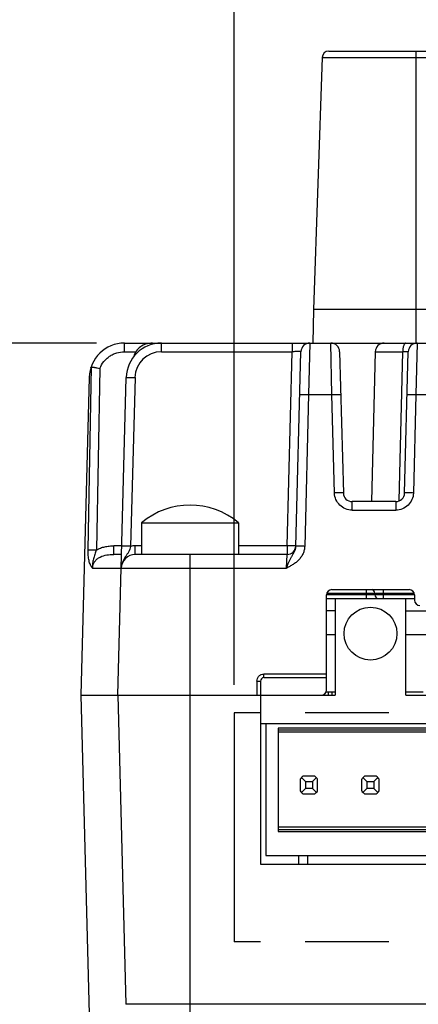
# Model space of a CAD drawing. Header units: inches. Extents: x 0 to 34, y 0 to 22.
# Tile 44 of 51: x 25.3 to 26.2, y 16.1 to 18.3. Entities that reach past the tile are written whole.
import ezdxf

# ---------------------------------------------------------------- set-up
doc = ezdxf.new("R2010")
doc.units = ezdxf.units.IN
doc.header["$LTSCALE"] = 1.87
doc.header["$MEASUREMENT"] = 0
doc.linetypes.add('PHANTOM', pattern=[0.8, 0.45, -0.05, 0.1, -0.05, 0.1, -0.05])
doc.layers.get('0').update_dxf_attribs({"linetype": 'CONTINUOUS'})
doc.layers.add('DIMENSIONS', color=7, linetype='CONTINUOUS')
doc.layers.add('REFERENCE', color=7, linetype='CONTINUOUS')
doc.styles.get("Standard").update_dxf_attribs({"font": 'txt', "width": 0.8})
doc.dimstyles.new('DIMSTYLE_1', dxfattribs={"dimtxt": 0.125, "dimasz": 0.18, "dimexe": 0.18, "dimexo": 0.0625, "dimgap": 0.09, "dimtad": 0, "dimtih": 1, "dimtoh": 1, "dimdec": 1, "dimdsep": 46, "dimtxsty": 'STANDARD', "dimblk": '_FILLED', "dimblk1": '_FILLED', "dimblk2": '_FILLED', "dimcen": 0.09, "dimadec": 0, "dimazin": 0, "dimtp": 0.1, "dimtm": 0.1, "dimtfac": 1, "dimtdec": 1, "dimtofl": 0, "dimtmove": 0, "dimatfit": 3, "dimldrblk": '_FILLED', "dimfxl": 1, "dimtolj": 1, "dimarcsym": 0})

# ---------------------------------------------------------------- blocks, each defined once
blk = doc.blocks.new('_FILLED')
at = {"color": 0, "linetype": 'BYBLOCK'}
blk.add_solid([(0, 0), (-1, 0.174), (-1, -0.174)], dxfattribs=at)
blk = doc.blocks.new('*D0')
at = {"layer": 'DIMENSIONS', "color": 2, "linetype": 'CONTINUOUS'}
for p, q in [((25.8033, 16.7739), (25.8033, 19.8162)), ((27.3781, 16.7739), (27.3781, 19.8162)), ((25.8033, 19.6912), (26.0657, 19.6912)), ((27.3781, 19.6912), (27.1157, 19.6912))]:
    blk.add_line(p, q, dxfattribs=at)
at = {"layer": 'DIMENSIONS', "color": 2, "linetype": 'CONTINUOUS', "xscale": 0.18, "yscale": 0.18, "zscale": 0.18, "rotation": 180}
blk.add_blockref('_FILLED', (25.8033, 19.6912), dxfattribs=at)
at = {"layer": 'DIMENSIONS', "color": 2, "linetype": 'CONTINUOUS', "xscale": 0.18, "yscale": 0.18, "zscale": 0.18}
blk.add_blockref('_FILLED', (27.3781, 19.6912), dxfattribs=at)
at = {"layer": 'DIMENSIONS', "color": 2, "linetype": 'CONTINUOUS', "insert": (26.5907, 19.7537), "char_height": 0.125, "width": 0.925, "attachment_point": 2, "line_spacing_factor": 0.9}
blk.add_mtext('40{\\Ftxt.shx;\\W1.000000;\\H0.125000; }[1.57]\\PMATING\\PCONNECTOR', dxfattribs=at)
blk = doc.blocks.new('*D4')
at = {"layer": 'DIMENSIONS', "color": 2, "linetype": 'CONTINUOUS'}
for p, q in [((25.4956, 17.5382), (24.5857, 17.5382)), ((24.7107, 17.5382), (24.7107, 16.9794)), ((24.7107, 15.9831), (24.7107, 16.5419)), ((25.5777, 15.9831), (24.5857, 15.9831))]:
    blk.add_line(p, q, dxfattribs=at)
at = {"layer": 'DIMENSIONS', "color": 2, "linetype": 'CONTINUOUS', "xscale": 0.18, "yscale": 0.18, "zscale": 0.18}
for p, rotation in [((24.7107, 17.5382), 90), ((24.7107, 15.9831), 270)]:
    blk.add_blockref('_FILLED', p, dxfattribs=dict(at, rotation=rotation))
at = {"layer": 'DIMENSIONS', "color": 2, "linetype": 'CONTINUOUS', "insert": (24.6107, 16.9169), "char_height": 0.125, "width": 0.6, "attachment_point": 2, "line_spacing_factor": 0.9}
blk.add_mtext('39.5\\P[1.56]', dxfattribs=at)

msp = doc.modelspace()

# ---------------------------------------------------------------- linework, layer by layer
at = {"color": 7, "linetype": 'CONTINUOUS'}
for p, q in [((26.0154, 18.1912), (27.1661, 18.1912)), ((26.2107, 17.5382), (26.2107, 18.1912)), ((26.0004, 18.1767), (25.9807, 17.6132)), ((26.0004, 18.1767), (26.3151, 18.1767)), ((25.9807, 17.6132), (25.9794, 17.5382)), ((26.2522, 17.6132), (25.9807, 17.6132)), ((25.5581, 17.519), (25.5581, 17.5382)), ((25.5581, 17.5382), (27.6234, 17.5382)), ((25.6205, 17.5355), (25.6205, 17.5382)), ((25.6205, 17.5382), (25.6205, 17.5382)), ((25.6407, 17.519), (25.6407, 17.5382)), ((25.9333, 17.5382), (25.9333, 17.519)), ((25.9727, 17.5382), (25.9702, 17.4232)), ((26.0223, 17.4232), (26.0198, 17.5382)), ((26.2128, 17.5382), (26.2103, 17.4232)), ((25.5581, 17.519), (25.5836, 17.519)), ((25.6407, 17.519), (25.9333, 17.519)), ((25.922, 17.0849), (25.9333, 17.519)), ((25.9416, 17.0838), (25.953, 17.519)), ((26.0395, 17.519), (26.0478, 17.203)), ((26.1193, 17.519), (26.1106, 17.1839)), ((26.1193, 17.519), (26.1806, 17.519)), ((26.1728, 17.1854), (26.1806, 17.519)), ((26.1849, 17.203), (26.1932, 17.519)), ((25.4768, 17.0759), (25.4842, 17.4849)), ((25.5032, 17.4817), (25.4953, 17.0759)), ((25.4793, 17.4615), (25.4607, 16.7508)), ((25.5434, 16.7508), (25.562, 17.4615)), ((25.5817, 17.4615), (25.5718, 17.0838)), ((25.9702, 17.4232), (25.9613, 17.0838)), ((25.9702, 17.4232), (26.0223, 17.4232)), ((26.0281, 17.203), (26.0223, 17.4232)), ((26.2103, 17.4232), (26.2046, 17.203)), ((26.2103, 17.4232), (26.2625, 17.4232)), ((26.0675, 17.1647), (26.0675, 17.1839)), ((26.1652, 17.1839), (26.0675, 17.1839)), ((26.1652, 17.1839), (26.1652, 17.1647)), ((26.0675, 17.1647), (26.1652, 17.1647)), ((25.5966, 17.1366), (25.5966, 17.0658)), ((25.5966, 17.1366), (25.8132, 17.1366)), ((25.8132, 17.1366), (25.8132, 17.0658)), ((25.534, 17.0658), (25.534, 17.0849)), ((25.5522, 17.0849), (25.534, 17.0849)), ((25.5517, 17.0658), (25.534, 17.0658)), ((25.5823, 17.0658), (25.5823, 17.0849)), ((25.5966, 17.0849), (25.5823, 17.0849)), ((25.922, 17.0658), (25.5823, 17.0658)), ((25.7049, 15.9831), (25.7049, 17.0658)), ((25.922, 17.0849), (25.8132, 17.0849)), ((25.9207, 17.0351), (25.922, 17.0658)), ((25.922, 17.0849), (25.922, 17.0658)), ((25.4867, 17.0351), (25.9207, 17.0351)), ((26.0102, 16.7626), (26.0102, 16.9752)), ((26.207, 16.9752), (26.0102, 16.9752)), ((26.0109, 16.9792), (26.2063, 16.9792)), ((26.022, 16.987), (26.1952, 16.987)), ((26.0986, 16.987), (26.0986, 16.9673)), ((26.1183, 16.9792), (26.1183, 16.9752)), ((26.138, 16.9673), (26.138, 16.987)), ((26.207, 16.9752), (26.207, 16.9634)), ((26.0102, 16.9673), (26.207, 16.9673)), ((26.0299, 16.9673), (26.0299, 16.7508)), ((26.1873, 16.7508), (26.1873, 16.9673)), ((26.0299, 16.9398), (26.0102, 16.9398)), ((26.1873, 16.9398), (26.54, 16.9398)), ((26.0299, 16.8862), (26.0102, 16.8862)), ((26.4062, 16.8862), (26.1873, 16.8862)), ((25.8545, 16.7825), (25.8545, 16.7508)), ((25.8545, 16.7825), (25.8624, 16.7823)), ((25.8624, 16.7823), (25.8624, 16.3729)), ((26.0102, 16.7983), (25.8703, 16.7983)), ((25.8703, 16.7902), (25.8703, 16.7983)), ((25.8703, 16.7902), (26.0102, 16.7902)), ((26.0095, 16.7587), (26.0299, 16.7587)), ((26.014, 16.7587), (26.014, 16.7508)), ((26.0219, 16.7587), (26.0219, 16.7508)), ((26.1873, 16.7587), (26.2266, 16.7587)), ((25.4607, 16.7508), (25.4844, 15.8453)), ((25.4607, 16.7508), (26.0299, 16.7508)), ((25.5434, 16.7508), (25.5615, 16.0598)), ((26.1873, 16.7508), (26.4062, 16.7508)), ((25.8624, 16.6878), (27.3191, 16.6878)), ((25.8742, 16.6878), (25.8742, 16.3925)), ((25.9018, 16.6775), (25.9018, 16.4462)), ((27.2797, 16.6775), (25.9018, 16.6775)), ((25.9018, 16.6736), (27.2797, 16.6736)), ((27.2797, 16.6681), (25.9018, 16.6681)), ((25.951, 16.5631), (25.951, 16.537)), ((25.954, 16.5667), (25.9628, 16.5579)), ((25.9837, 16.5697), (25.9576, 16.5697)), ((25.9628, 16.5579), (25.9628, 16.5421)), ((25.9628, 16.5579), (25.9785, 16.5579)), ((25.9874, 16.5667), (25.9785, 16.5579)), ((25.9785, 16.5579), (25.9785, 16.5421)), ((25.9903, 16.537), (25.9903, 16.5631)), ((26.0888, 16.5631), (26.0888, 16.537)), ((26.0918, 16.5667), (26.1006, 16.5579)), ((26.1215, 16.5697), (26.0954, 16.5697)), ((26.1006, 16.5579), (26.1006, 16.5421)), ((26.1006, 16.5579), (26.1163, 16.5579)), ((26.1252, 16.5667), (26.1163, 16.5579)), ((26.1163, 16.5579), (26.1163, 16.5421)), ((26.1281, 16.537), (26.1281, 16.5631)), ((25.9628, 16.5421), (25.954, 16.5333)), ((25.9785, 16.5421), (25.9628, 16.5421)), ((25.9785, 16.5421), (25.9874, 16.5333)), ((26.1006, 16.5421), (26.0918, 16.5333)), ((26.1163, 16.5421), (26.1006, 16.5421)), ((26.1163, 16.5421), (26.1252, 16.5333)), ((25.9576, 16.5303), (25.9837, 16.5303)), ((26.0954, 16.5303), (26.1215, 16.5303)), ((27.2797, 16.4555), (25.9018, 16.4555)), ((27.2797, 16.4501), (25.9018, 16.4501)), ((25.9018, 16.4462), (27.2797, 16.4462)), ((25.8742, 16.3925), (27.3073, 16.3925)), ((25.9472, 16.3925), (25.9477, 16.3729)), ((25.9687, 16.3729), (25.9687, 16.3925)), ((25.8624, 16.3729), (27.3191, 16.3729)), ((27.62, 16.0598), (25.5615, 16.0598))]:
    msp.add_line(p, q, dxfattribs=at)
msp.add_lwpolyline([(25.6205, 17.5382), (25.6171, 17.5381), (25.6133, 17.5377), (25.6097, 17.537), (25.6062, 17.536), (25.6028, 17.5348), (25.5996, 17.5333), (25.5965, 17.5316), (25.5937, 17.5297), (25.591, 17.5276), (25.5886, 17.5253), (25.5864, 17.5229), (25.5844, 17.5203), (25.5826, 17.5176), (25.5811, 17.5148), (25.5799, 17.5119), (25.5789, 17.5089), (25.5786, 17.5078)], dxfattribs=at)
msp.add_circle((26.1086, 16.8886), 0.0591, dxfattribs=at)
for centre, radius, start, end in [((26.0154, 18.1762), 0.015, 90, 178), ((25.5581, 17.4595), 0.0787, 90, 178.5), ((25.6407, 17.4595), 0.0787, 90, 178.5), ((25.9727, 17.5185), 0.0197, 90, 178.5), ((26.0198, 17.5185), 0.0197, 1.5, 90), ((26.139, 17.5185), 0.0197, 90, 178.5), ((26.2128, 17.5185), 0.0197, 90, 178.5), ((25.6407, 17.46), 0.0591, 89.9991, 178.5009), ((26.0675, 17.2036), 0.0197, 181.5, 270), ((26.1652, 17.2036), 0.0197, 270, 358.5), ((25.7049, 17.0074), 0.1686, 50.0338, 129.9662), ((25.5823, 17.0343), 0.0315, 90, 178.5), ((25.5824, 17.0336), 0.0513, 90.0181, 101.8553), ((25.922, 17.0855), 0.0197, 270, 355.3178), ((26.022, 16.9752), 0.0118, 90, 180), ((26.1104, 16.9792), 0.00787, 0, 82.7752), ((26.1262, 16.9752), 0.00787, 180, 262.7752), ((26.1952, 16.9752), 0.0118, 0, 90), ((26.2188, 16.9634), 0.0118, 180, 270), ((25.8703, 16.7823), 0.00787, 90, 180), ((25.9984, 16.7626), 0.0118, 270, 360), ((25.9707, 16.55), 0.0236, 123.5573, 146.4427), ((25.9707, 16.55), 0.0236, 33.5573, 56.4427), ((26.1085, 16.55), 0.0236, 123.5573, 146.4427), ((26.1085, 16.55), 0.0236, 33.5573, 56.4427), ((25.9707, 16.55), 0.0236, 213.5573, 236.4427), ((25.9707, 16.55), 0.0236, 303.5573, 326.4427), ((26.1085, 16.55), 0.0236, 213.5573, 236.4427), ((26.1085, 16.55), 0.0236, 303.5573, 326.4427)]:
    msp.add_arc(centre, radius, start, end, dxfattribs=at)
for points, knots in [([(26.1878, 17.5382), (26.1874, 17.5382), (26.1864, 17.5379), (26.185, 17.5368), (26.1838, 17.535), (26.1827, 17.5325), (26.1818, 17.5295), (26.1812, 17.5261), (26.1808, 17.5226), (26.1807, 17.5202), (26.1806, 17.519)], [0, 0, 0, 0, 0.061036, 0.137717, 0.237929, 0.363405, 0.510427, 0.671515, 0.837581, 1, 1, 1, 1]), ([(25.5032, 17.4817), (25.5053, 17.4872), (25.5098, 17.4949), (25.5178, 17.5035), (25.5247, 17.509), (25.5324, 17.5134), (25.5434, 17.5177), (25.5522, 17.519), (25.5581, 17.519)], [0, 0, 0, 0, 0.249636, 0.374801, 0.499967, 0.625143, 0.750327, 1, 1, 1, 1]), ([(25.953, 17.519), (25.953, 17.519), (25.953, 17.5191), (25.9529, 17.5191), (25.9528, 17.5191), (25.9525, 17.5191), (25.9521, 17.5192), (25.9515, 17.5192), (25.9506, 17.5192), (25.9496, 17.5192), (25.9485, 17.5193), (25.9467, 17.5193), (25.9441, 17.5192), (25.9408, 17.5192), (25.9371, 17.5191), (25.9346, 17.5191), (25.9333, 17.519)], [0, 0, 0, 0, 0.001691, 0.005457, 0.011531, 0.019945, 0.04377, 0.07677, 0.118656, 0.169036, 0.227432, 0.293281, 0.444726, 0.617536, 0.805038, 1, 1, 1, 1]), ([(26.1932, 17.519), (26.1932, 17.519), (26.1931, 17.5191), (26.1931, 17.5191), (26.193, 17.5191), (26.1929, 17.5191), (26.1926, 17.5191), (26.1923, 17.5191), (26.1918, 17.5191), (26.1912, 17.5191), (26.1905, 17.5191), (26.1894, 17.5191), (26.1878, 17.5191), (26.1856, 17.5191), (26.1832, 17.5191), (26.1815, 17.5191), (26.1806, 17.519)], [0, 0, 0, 0, 0.001497, 0.004909, 0.01045, 0.018153, 0.040042, 0.0705, 0.109372, 0.156447, 0.211465, 0.274118, 0.420887, 0.59346, 0.787952, 1, 1, 1, 1]), ([(25.4829, 17.4831), (25.483, 17.4834), (25.4832, 17.4838), (25.4835, 17.4844), (25.4838, 17.4848), (25.4841, 17.4849), (25.4842, 17.4849)], [0, 0, 0, 0, 0.346626, 0.628393, 0.839375, 1, 1, 1, 1]), ([(25.4842, 17.4849), (25.4846, 17.4849), (25.4855, 17.4848), (25.487, 17.4846), (25.489, 17.4843), (25.4914, 17.4839), (25.4941, 17.4835), (25.498, 17.4828), (25.5011, 17.4821), (25.5032, 17.4817)], [0, 0, 0, 0, 0.057393, 0.140132, 0.245808, 0.371465, 0.513649, 0.668549, 1, 1, 1, 1]), ([(25.562, 17.4615), (25.562, 17.4615), (25.5621, 17.4616), (25.5621, 17.4616), (25.5622, 17.4616), (25.5624, 17.4616), (25.5628, 17.4617), (25.5635, 17.4617), (25.5643, 17.4617), (25.5653, 17.4617), (25.5665, 17.4617), (25.5678, 17.4617), (25.5693, 17.4617), (25.5716, 17.4617), (25.5745, 17.4617), (25.5781, 17.4616), (25.5805, 17.4616), (25.5817, 17.4615)], [0, 0, 0, 0, 0.001549, 0.004871, 0.010258, 0.017819, 0.039775, 0.071311, 0.112814, 0.164075, 0.224659, 0.293823, 0.370626, 0.453665, 0.632371, 0.818061, 1, 1, 1, 1]), ([(25.9505, 17.4232), (25.9505, 17.4232), (25.9505, 17.4232), (25.9506, 17.4232), (25.9507, 17.4233), (25.9509, 17.4233), (25.9513, 17.4233), (25.9519, 17.4233), (25.9528, 17.4234), (25.9538, 17.4234), (25.955, 17.4234), (25.9563, 17.4234), (25.9578, 17.4234), (25.96, 17.4234), (25.963, 17.4233), (25.9666, 17.4233), (25.969, 17.4232), (25.9702, 17.4232)], [0, 0, 0, 0, 0.001544, 0.004846, 0.010208, 0.017745, 0.039692, 0.071316, 0.113015, 0.164394, 0.224862, 0.293826, 0.370528, 0.453565, 0.632373, 0.818083, 1, 1, 1, 1]), ([(26.0223, 17.4232), (26.0235, 17.4232), (26.0259, 17.4233), (26.0295, 17.4233), (26.0325, 17.4234), (26.0347, 17.4234), (26.0362, 17.4234), (26.0375, 17.4234), (26.0387, 17.4234), (26.0397, 17.4234), (26.0406, 17.4233), (26.0412, 17.4233), (26.0416, 17.4233), (26.0418, 17.4233), (26.0419, 17.4232), (26.042, 17.4232), (26.042, 17.4232), (26.042, 17.4232)], [0, 0, 0, 0, 0.181918, 0.367627, 0.546435, 0.629472, 0.706175, 0.775138, 0.835605, 0.886984, 0.928683, 0.960309, 0.982255, 0.989792, 0.995153, 0.998456, 1, 1, 1, 1]), ([(26.1907, 17.4232), (26.1907, 17.4232), (26.1907, 17.4232), (26.1907, 17.4232), (26.1909, 17.4233), (26.1911, 17.4233), (26.1915, 17.4233), (26.1921, 17.4233), (26.1929, 17.4234), (26.1939, 17.4234), (26.1951, 17.4234), (26.1965, 17.4234), (26.198, 17.4234), (26.2002, 17.4234), (26.2031, 17.4233), (26.2067, 17.4233), (26.2091, 17.4232), (26.2103, 17.4232)], [0, 0, 0, 0, 0.001544, 0.004846, 0.010208, 0.017746, 0.039692, 0.071316, 0.113014, 0.164395, 0.224864, 0.293826, 0.370528, 0.453564, 0.632374, 0.818082, 1, 1, 1, 1]), ([(26.0478, 17.203), (26.0478, 17.2031), (26.0477, 17.2031), (26.0477, 17.2031), (26.0476, 17.2031), (26.0474, 17.2031), (26.0469, 17.2032), (26.0463, 17.2032), (26.0455, 17.2032), (26.0445, 17.2032), (26.0433, 17.2033), (26.042, 17.2033), (26.0405, 17.2033), (26.0382, 17.2032), (26.0353, 17.2032), (26.0317, 17.2031), (26.0293, 17.2031), (26.0281, 17.203)], [0, 0, 0, 0, 0.001533, 0.004802, 0.010132, 0.017662, 0.039681, 0.071323, 0.112843, 0.164085, 0.224681, 0.293831, 0.370546, 0.453512, 0.632376, 0.818257, 1, 1, 1, 1]), ([(26.0675, 17.1647), (26.0624, 17.1647), (26.0522, 17.1667), (26.0393, 17.1752), (26.0305, 17.1879), (26.0282, 17.198), (26.0281, 17.203)], [0, 0, 0, 0, 0.250011, 0.500055, 0.750068, 1, 1, 1, 1]), ([(26.2046, 17.203), (26.2045, 17.198), (26.2022, 17.1879), (26.1934, 17.1752), (26.1804, 17.1667), (26.1702, 17.1647), (26.1652, 17.1647)], [0, 0, 0, 0, 0.249932, 0.499945, 0.749989, 1, 1, 1, 1]), ([(26.2046, 17.203), (26.2033, 17.2031), (26.2008, 17.2031), (26.1971, 17.2032), (26.1943, 17.2032), (26.1921, 17.2033), (26.1907, 17.2033), (26.1894, 17.2033), (26.1883, 17.2032), (26.1873, 17.2032), (26.1864, 17.2032), (26.1858, 17.2032), (26.1854, 17.2031), (26.1851, 17.2031), (26.185, 17.2031), (26.1849, 17.2031), (26.1849, 17.2031), (26.1849, 17.203)], [0, 0, 0, 0, 0.194843, 0.382184, 0.554834, 0.633553, 0.706175, 0.772003, 0.830406, 0.880825, 0.922779, 0.955875, 0.97981, 0.988283, 0.994416, 0.99824, 1, 1, 1, 1]), ([(25.4867, 17.0351), (25.4858, 17.0361), (25.484, 17.0384), (25.4818, 17.0424), (25.4801, 17.047), (25.4788, 17.0521), (25.4778, 17.0576), (25.4769, 17.0656), (25.4767, 17.0717), (25.4768, 17.0759)], [0, 0, 0, 0, 0.097784, 0.202891, 0.316977, 0.439933, 0.571096, 0.709354, 1, 1, 1, 1]), ([(25.4768, 17.0759), (25.4777, 17.0759), (25.4801, 17.076), (25.4843, 17.076), (25.4896, 17.0759), (25.4933, 17.0759), (25.4953, 17.0759)], [0, 0, 0, 0, 0.153821, 0.387292, 0.678485, 1, 1, 1, 1]), ([(25.4953, 17.0759), (25.4947, 17.0742), (25.4934, 17.0708), (25.4917, 17.0657), (25.4902, 17.0607), (25.4887, 17.0556), (25.4875, 17.0506), (25.4866, 17.0455), (25.4863, 17.0412), (25.4864, 17.0377), (25.4866, 17.036), (25.4867, 17.0351)], [0, 0, 0, 0, 0.129036, 0.256575, 0.382168, 0.506154, 0.629247, 0.752328, 0.875815, 0.937802, 1, 1, 1, 1]), ([(25.4867, 17.0351), (25.4867, 17.0364), (25.487, 17.0391), (25.4883, 17.0442), (25.4914, 17.0501), (25.497, 17.0558), (25.5059, 17.0615), (25.5185, 17.0652), (25.5289, 17.0658), (25.534, 17.0658)], [0, 0, 0, 0, 0.063367, 0.126743, 0.252999, 0.378911, 0.504297, 0.752688, 1, 1, 1, 1]), ([(25.4953, 17.0759), (25.4982, 17.0775), (25.5044, 17.0803), (25.514, 17.0831), (25.524, 17.0846), (25.5307, 17.0849), (25.534, 17.0849)], [0, 0, 0, 0, 0.249909, 0.49989, 0.749922, 1, 1, 1, 1]), ([(25.5718, 17.0838), (25.5708, 17.0794), (25.5684, 17.0729), (25.5636, 17.0654), (25.5598, 17.06), (25.5563, 17.0545), (25.5534, 17.0484), (25.5515, 17.042), (25.5509, 17.0375), (25.5509, 17.0352)], [0, 0, 0, 0, 0.257923, 0.379162, 0.500495, 0.62343, 0.748107, 0.873714, 1, 1, 1, 1]), ([(25.5718, 17.0838), (25.5706, 17.0839), (25.5682, 17.0839), (25.5646, 17.084), (25.5617, 17.084), (25.5594, 17.0841), (25.5579, 17.0841), (25.5566, 17.0841), (25.5554, 17.084), (25.5544, 17.084), (25.5536, 17.084), (25.553, 17.084), (25.5526, 17.0839), (25.5523, 17.0839), (25.5522, 17.0839), (25.5522, 17.0839), (25.5521, 17.0839), (25.5521, 17.0838)], [0, 0, 0, 0, 0.181899, 0.367629, 0.546495, 0.629469, 0.706178, 0.775321, 0.835925, 0.887192, 0.928689, 0.960222, 0.982178, 0.98974, 0.995128, 0.99845, 1, 1, 1, 1]), ([(25.9613, 17.0838), (25.9612, 17.0811), (25.9605, 17.0755), (25.9578, 17.0675), (25.9537, 17.0601), (25.9485, 17.0536), (25.9422, 17.0479), (25.9354, 17.0431), (25.9281, 17.0389), (25.9232, 17.0363), (25.9207, 17.0351)], [0, 0, 0, 0, 0.124897, 0.249816, 0.374761, 0.49974, 0.62476, 0.749818, 0.874904, 1, 1, 1, 1]), ([(25.9207, 17.0351), (25.9215, 17.0374), (25.9231, 17.0418), (25.9257, 17.0482), (25.9284, 17.0543), (25.9315, 17.06), (25.9347, 17.0654), (25.938, 17.0709), (25.9407, 17.077), (25.9415, 17.0815), (25.9416, 17.0838)], [0, 0, 0, 0, 0.134734, 0.265529, 0.390188, 0.509326, 0.62606, 0.745602, 0.870326, 1, 1, 1, 1]), ([(25.9416, 17.0849), (25.9416, 17.0849), (25.9416, 17.0849), (25.9415, 17.0849), (25.9414, 17.0849), (25.9412, 17.0848), (25.9407, 17.0848), (25.9401, 17.0848), (25.9393, 17.0848), (25.9383, 17.0847), (25.9371, 17.0847), (25.9358, 17.0847), (25.9344, 17.0847), (25.9323, 17.0847), (25.9294, 17.0848), (25.9257, 17.0848), (25.9232, 17.0849), (25.922, 17.0849)], [0, 0, 0, 0, 0.001758, 0.005583, 0.011715, 0.020187, 0.044123, 0.077218, 0.119173, 0.169592, 0.227995, 0.293823, 0.366445, 0.445164, 0.617816, 0.805156, 1, 1, 1, 1]), ([(25.9613, 17.0838), (25.9601, 17.0839), (25.9577, 17.0839), (25.9541, 17.084), (25.9512, 17.084), (25.9489, 17.0841), (25.9474, 17.0841), (25.9461, 17.0841), (25.9449, 17.084), (25.9439, 17.084), (25.9431, 17.084), (25.9424, 17.084), (25.942, 17.0839), (25.9418, 17.0839), (25.9417, 17.0839), (25.9416, 17.0839), (25.9416, 17.0839), (25.9416, 17.0838)], [0, 0, 0, 0, 0.181898, 0.367629, 0.546495, 0.629469, 0.706178, 0.775321, 0.835925, 0.887192, 0.928689, 0.960223, 0.982179, 0.98974, 0.995127, 0.99845, 1, 1, 1, 1]), ([(25.8545, 16.7825), (25.8545, 16.7846), (25.8554, 16.7887), (25.8588, 16.7939), (25.8641, 16.7974), (25.8682, 16.7983), (25.8703, 16.7983)], [0, 0, 0, 0, 0.249958, 0.499946, 0.749966, 1, 1, 1, 1])]:
    msp.add_open_spline(points, degree=3, knots=knots, dxfattribs=at)
at = {"layer": 'REFERENCE', "color": 4, "linetype": 'PHANTOM'}
for p, q in [((25.8033, 16.7114), (25.8033, 16.1996)), ((27.3781, 16.7114), (25.8033, 16.7114)), ((27.3781, 16.1996), (25.8033, 16.1996))]:
    msp.add_line(p, q, dxfattribs=at)

# ---------------------------------------------------------------- dimensions: what is measured, and where the dimension line sits
at = {"layer": 'DIMENSIONS', "color": 2, "linetype": 'CONTINUOUS'}
dim = msp.add_linear_dim(base=(25.8033, 19.6912), p1=(27.3781, 16.7739), p2=(25.8033, 16.7739), angle=180, text='<>\\PMATING\\PCONNECTOR', dimstyle='DIMSTYLE_1', dxfattribs=at)
dim.commit()
dim.dimension.update_dxf_attribs({"geometry": '*D0', "text_midpoint": (26.347, 19.4881), "dimtype": 160})
dim = msp.add_linear_dim(base=(24.7107, 17.5382), p1=(25.5777, 15.9831), p2=(25.4956, 17.5382), angle=90, dimstyle='DIMSTYLE_1', dxfattribs=at)
dim.commit()
dim.dimension.update_dxf_attribs({"geometry": '*D4', "text_midpoint": (24.5857, 16.7606), "dimtype": 160})

doc.saveas('drawing.dxf')
